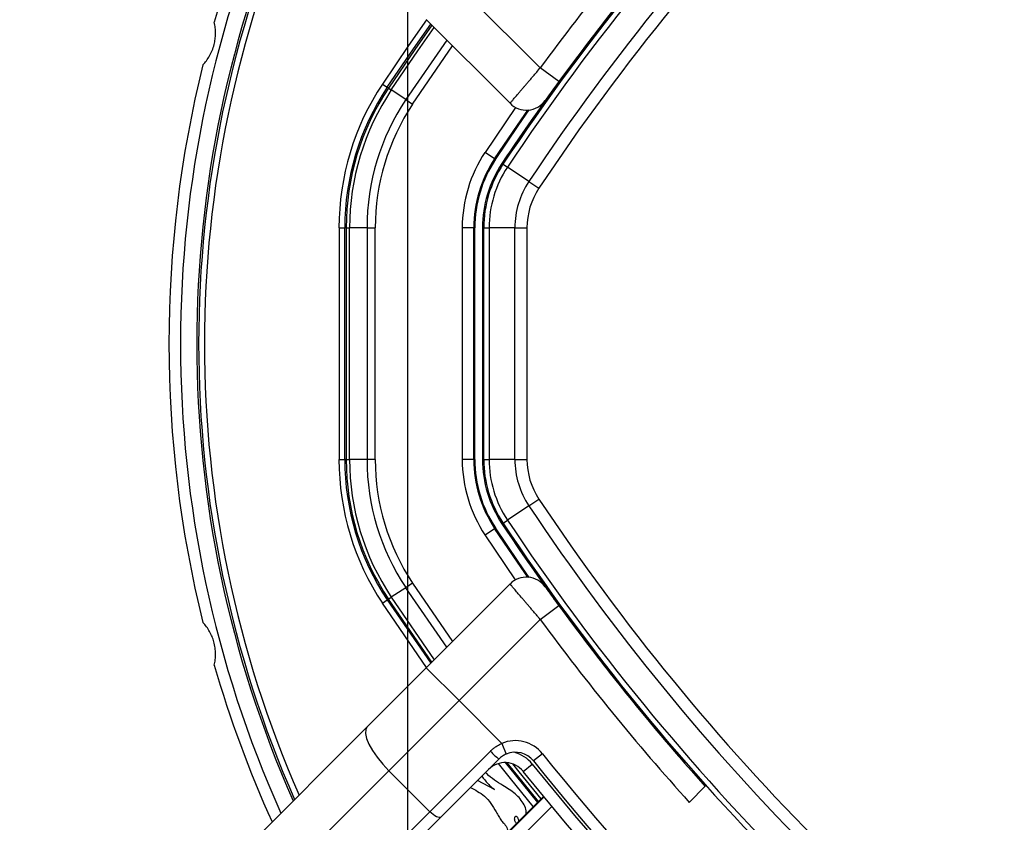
# Model space of a CAD drawing. Header units: millimetres. Extents: x 20 to 22981, y 40 to 19992.
# Tile 65 of 120: x 6554 to 6723, y 14613 to 14752. Entities that reach past the tile are written whole.
import ezdxf

# ---------------------------------------------------------------- set-up
doc = ezdxf.new("R2010")
doc.units = ezdxf.units.MM
doc.header["$LTSCALE"] = 2
doc.layers.add('COMPONENT_GEOMETRY', color=7, linetype='Continuous')
doc.styles.add('SLDTEXTSTYLE0', font='TXT', dxfattribs={"width": 0.75})
doc.dimstyles.new('SLDDIMSTYLE0', dxfattribs={"dimtxt": 100, "dimasz": 6.604, "dimexe": 0, "dimexo": 0.0625, "dimgap": 25, "dimtad": 0, "dimtih": 1, "dimtoh": 1, "dimdec": 0, "dimrnd": 1e-09, "dimzin": 12, "dimdsep": 46, "dimtxsty": 'SLDTEXTSTYLE0', "dimsah": 1, "dimcen": 0.09, "dimadec": 0, "dimazin": 3, "dimtfac": 1, "dimtdec": 0, "dimtofl": 0, "dimtmove": 0, "dimatfit": 3, "dimfxl": 1, "dimfrac": 2, "dimtolj": 1, "dimtzin": 12, "dimarcsym": 0})

# ---------------------------------------------------------------- blocks, each defined once
blk = doc.blocks.new('_D_3')
at = {"layer": 'COMPONENT_GEOMETRY', "color": 7}
for p, q in [((7626.61, 16889.95), (7596.14, 16889.95)), ((7596.14, 16889.95), (7596.14, 16731.2)), ((7993.13, 16889.95), (8023.6, 16889.95)), ((8023.6, 16889.95), (8023.6, 16731.2)), ((6620.49, 11970.81), (6620.49, 16752.27)), ((6938.09, 11970.81), (6938.09, 16752.27)), ((6620.49, 16745.92), (6938.09, 16745.92)), ((6938.09, 16745.92), (7543.59, 16745.92)), ((7596.14, 16731.2), (7626.61, 16731.2)), ((8023.6, 16731.2), (7993.13, 16731.2))]:
    blk.add_line(p, q, dxfattribs=at)
for points in [[(6620.49, 16745.92), (6627.09, 16744.91), (6627.09, 16746.94)], [(6938.09, 16745.92), (6931.49, 16746.94), (6931.49, 16744.91)]]:
    blk.add_solid(points, dxfattribs=at)
at = {"layer": 'COMPONENT_GEOMETRY', "color": 7, "char_height": 100, "attachment_point": 1, "style": 'SLDTEXTSTYLE0'}
for s, insert in [('6.25in', (7626.61, 16860.11)), ('159mm', (7574.04, 16710.49))]:
    blk.add_mtext(s, dxfattribs=dict(at, insert=insert))

msp = doc.modelspace()

# ---------------------------------------------------------------- linework, layer by layer
at = {"color": 7, "linetype": 'Continuous', "lineweight": 25}
for p, q in [((6629.34, 14757.21), (6643.35, 14743.19)), ((6638.14, 14737.09), (6623.68, 14751.55)), ((6646.57, 14740.83), (6643.35, 14743.19)), ((6648.93, 14744.01), (6646.57, 14740.83)), ((6616.13, 14740.41), (6616.96, 14739.85)), ((6617.17, 14739.71), (6616.96, 14739.85)), ((6617.17, 14739.71), (6617.66, 14739.39)), ((6620.15, 14737.73), (6617.66, 14739.39)), ((6620.15, 14737.73), (6621.33, 14736.94)), ((6635.49, 14727.53), (6633.83, 14728.63)), ((6635.64, 14727.43), (6635.49, 14727.53)), ((6636.93, 14726.57), (6636.74, 14726.69)), ((6636.93, 14726.57), (6637.69, 14726.06)), ((6641.39, 14723.6), (6637.69, 14726.06)), ((6641.39, 14723.6), (6643.13, 14722.45)), ((6608.64, 14715.62), (6609.64, 14715.62)), ((6608.64, 14715.62), (6608.64, 14675.67)), ((6609.89, 14715.62), (6609.64, 14715.62)), ((6609.64, 14675.67), (6609.64, 14715.62)), ((6609.89, 14715.62), (6609.89, 14675.67)), ((6609.89, 14715.62), (6610.47, 14715.62)), ((6613.47, 14715.62), (6610.47, 14715.62)), ((6610.47, 14675.67), (6610.47, 14715.62)), ((6613.47, 14715.62), (6614.89, 14715.62)), ((6613.47, 14715.62), (6613.47, 14675.67)), ((6614.89, 14675.67), (6614.89, 14715.62)), ((6629.89, 14715.62), (6629.89, 14675.67)), ((6631.89, 14715.62), (6629.89, 14715.62)), ((6631.89, 14675.67), (6631.89, 14715.62)), ((6632.07, 14715.62), (6631.89, 14715.62)), ((6632.07, 14675.67), (6632.07, 14715.62)), ((6633.39, 14715.62), (6633.39, 14675.67)), ((6633.62, 14715.62), (6633.39, 14715.62)), ((6633.62, 14715.62), (6634.53, 14715.62)), ((6633.62, 14675.67), (6633.62, 14715.62)), ((6634.53, 14715.62), (6634.53, 14675.67)), ((6638.98, 14715.62), (6634.53, 14715.62)), ((6638.98, 14715.62), (6641.06, 14715.62)), ((6638.98, 14675.67), (6638.98, 14715.62)), ((6641.06, 14715.62), (6641.06, 14675.67)), ((6608.64, 14675.67), (6609.64, 14675.67)), ((6609.89, 14675.67), (6609.64, 14675.67)), ((6609.89, 14675.67), (6610.47, 14675.67)), ((6613.47, 14675.67), (6610.47, 14675.67)), ((6614.89, 14675.67), (6613.47, 14675.67)), ((6631.89, 14675.67), (6629.89, 14675.67)), ((6632.07, 14675.67), (6631.89, 14675.67)), ((6633.62, 14675.67), (6633.39, 14675.67)), ((6633.62, 14675.67), (6634.53, 14675.67)), ((6638.98, 14675.67), (6634.53, 14675.67)), ((6638.98, 14675.67), (6641.06, 14675.67)), ((6641.39, 14667.68), (6643.13, 14668.84)), ((6641.39, 14667.68), (6637.69, 14665.22)), ((6636.93, 14664.71), (6637.69, 14665.22)), ((6633.83, 14662.65), (6635.49, 14663.76)), ((6635.64, 14663.85), (6635.49, 14663.76)), ((6636.93, 14664.71), (6636.74, 14664.59)), ((6620.15, 14653.55), (6617.66, 14651.89)), ((6621.33, 14654.34), (6620.15, 14653.55)), ((6623.68, 14639.73), (6638.14, 14654.19)), ((6616.13, 14650.88), (6616.96, 14651.43)), ((6617.17, 14651.57), (6616.96, 14651.43)), ((6617.17, 14651.57), (6617.66, 14651.89)), ((6643.35, 14648.09), (6646.57, 14650.46)), ((6646.57, 14650.46), (6648.93, 14647.27)), ((6643.35, 14648.09), (6629.34, 14634.08)), ((6613.52, 14629.58), (6623.68, 14639.73)), ((6623.68, 14639.73), (6629.34, 14634.08)), ((6629.34, 14634.08), (6617.24, 14621.98)), ((6636.72, 14626.69), (6629.34, 14634.08)), ((6553.55, 14569.6), (6613.52, 14629.58)), ((6636.72, 14626.69), (6637.5, 14624.85)), ((6624.31, 14614.91), (6634.75, 14625.35)), ((6643.74, 14624.92), (6642.18, 14623.67)), ((6636.23, 14624), (6626.21, 14613.98)), ((6640.4, 14621.88), (6641.96, 14623.13)), ((6617.24, 14621.98), (6557.27, 14562.01)), ((6624.31, 14614.91), (6617.24, 14621.98)), ((6635.46, 14618.75), (6632.55, 14620.32)), ((6669.07, 14616.53), (6671.83, 14619.3)), ((6643.91, 14617.56), (6636.04, 14609.69)), ((6564.34, 14554.94), (6624.31, 14614.91)), ((6626.21, 14613.98), (6566.24, 14554.01))]:
    msp.add_line(p, q, dxfattribs=at)
at = {"color": 8, "linetype": 'Continuous', "lineweight": 25}
for p, q in [((6627.22, 14748.01), (6620.15, 14737.73)), ((6621.33, 14736.94), (6628.23, 14747)), ((6639.11, 14736.38), (6633.83, 14728.63)), ((6639.11, 14654.91), (6633.83, 14662.65)), ((6627.22, 14643.27), (6620.15, 14653.55)), ((6621.33, 14654.34), (6628.23, 14644.29)), ((6616.96, 14651.43), (6624.47, 14640.52)), ((6624.65, 14640.7), (6617.17, 14651.57)), ((6617.66, 14651.89), (6625.06, 14641.12)), ((6623.75, 14639.8), (6616.13, 14650.88)), ((6643.91, 14617.55), (6636.04, 14609.69)), ((6636.14, 14609.59), (6644, 14617.44)), ((6645.35, 14615.81), (6637.65, 14608.12))]:
    msp.add_line(p, q, dxfattribs=at)
at = {"color": 8, "linetype": 'Continuous', "lineweight": 25, "flags": 128}
for points in [[(6623.75, 14751.48), (6620.64, 14747.05), (6616.13, 14740.41)], [(6624.65, 14750.58), (6621.7, 14746.38), (6617.17, 14739.71)], [(6617.66, 14739.39), (6622.23, 14746.13), (6625.06, 14750.16)], [(6642.16, 14615.81), (6638.22, 14620.65), (6636.17, 14623.23)], [(6637.32, 14623.39), (6639, 14621.27), (6642.87, 14616.52)], [(6643.04, 14616.69), (6639.19, 14621.43), (6637.65, 14623.37)], [(6638.55, 14623.18), (6639.65, 14621.79), (6643.46, 14617.11)], [(6641.96, 14623.13), (6649.25, 14614.26), (6655.29, 14607.28)]]:
    msp.add_lwpolyline(points, dxfattribs=at)
at = {"color": 7, "linetype": 'Continuous', "lineweight": 25, "flags": 128}
for points in [[(6616.96, 14739.85), (6621.46, 14746.48), (6624.47, 14750.76)], [(6635.49, 14727.53), (6639.41, 14733.31), (6641.23, 14735.93)], [(6635.64, 14727.43), (6639.56, 14733.22), (6641.46, 14735.95)], [(6641.23, 14655.36), (6639.41, 14657.98), (6635.49, 14663.76)], [(6641.46, 14655.33), (6639.56, 14658.06), (6635.64, 14663.85)], [(6613.52, 14629.58), (6613.25, 14629.09), (6613.21, 14628.4), (6613.4, 14627.55), (6613.81, 14626.55), (6614.43, 14625.45), (6615.23, 14624.3), (6616.18, 14623.12), (6617.24, 14621.98)], [(6653.88, 14605.87), (6647.73, 14612.97), (6640.4, 14621.88)], [(6626.21, 14613.98), (6626.09, 14613.91), (6625.92, 14613.9), (6625.71, 14613.95), (6625.46, 14614.05), (6625.18, 14614.21), (6624.89, 14614.41), (6624.6, 14614.65), (6624.31, 14614.91)]]:
    msp.add_lwpolyline(points, dxfattribs=at)
at = {"color": 7, "linetype": 'Continuous', "lineweight": 25}
for centre, radius, start, end in [((6779.29, 14695.64), 320, 330.2321, 119.7707), ((6779.29, 14695.64), 317, 329.9272, 120.0788), ((6779.29, 14695.64), 198, 335.8585, 114.1415), ((6779.29, 14695.64), 195.2, 336.1724, 113.8276), ((6969.78, 14505.15), 399.78, 123.6328, 146.3672), ((6969.78, 14505.15), 398.86, 123.6328, 146.3672), ((6969.78, 14505.15), 394.42, 123.6328, 146.3672), ((6969.78, 14505.15), 392.33, 123.6328, 146.3672), ((6779.29, 14695.64), 200, 155.6403, 163.9094), ((6779.29, 14695.64), 198, 155.8585, 204.1415), ((6779.29, 14695.64), 195.2, 156.1724, 203.8276), ((6968.96, 14504.04), 404, 137.9276, 143.7036), ((6969.78, 14505.15), 400, 138.1529, 146.3672), ((6969.78, 14505.15), 400, 139.1474, 146.3672), ((6779.29, 14695.64), 200, 166.0906, 193.9094), ((6653.39, 14715.62), 44.76, 146.3672, 180), ((6653.39, 14715.62), 43.76, 146.3672, 180), ((6653.39, 14715.62), 43.51, 146.3672, 180), ((6653.39, 14715.62), 42.92, 146.3672, 180), ((6653.39, 14715.62), 39.92, 146.3672, 180), ((6653.39, 14715.62), 38.51, 146.3672, 180), ((6640.97, 14739.92), 4, 225, 324.2779), ((6653.39, 14715.62), 23.5, 146.3672, 180), ((6653.39, 14715.62), 21.5, 146.3672, 180), ((6653.39, 14715.62), 21.33, 146.3672, 180), ((6653.39, 14715.62), 20, 146.3672, 180), ((6653.39, 14715.62), 19.78, 146.3672, 180), ((6653.39, 14715.62), 18.86, 146.3672, 180), ((6653.39, 14715.62), 14.42, 146.3672, 180), ((6653.39, 14715.62), 12.33, 146.3672, 180), ((6653.39, 14675.67), 44.76, 180, 213.6328), ((6653.39, 14675.67), 43.76, 180, 213.6328), ((6653.39, 14675.67), 43.51, 180, 213.6328), ((6653.39, 14675.67), 42.92, 180, 213.6328), ((6653.39, 14675.67), 39.92, 180, 213.6328), ((6653.39, 14675.67), 38.51, 180, 213.6328), ((6653.39, 14675.67), 23.5, 180, 213.6328), ((6653.39, 14675.67), 21.5, 180, 213.6328), ((6653.39, 14675.67), 21.33, 180, 213.6328), ((6653.39, 14675.67), 20, 180, 213.6328), ((6653.39, 14675.67), 19.78, 180, 213.6328), ((6653.39, 14675.67), 18.86, 180, 213.6328), ((6653.39, 14675.67), 14.42, 180, 213.6328), ((6653.39, 14675.67), 12.33, 180, 213.6328), ((6969.78, 14886.14), 392.33, 213.6328, 236.3672), ((6969.78, 14886.14), 394.42, 213.6328, 236.3672), ((6969.78, 14886.14), 398.86, 213.6328, 236.3672), ((6969.78, 14886.14), 400, 213.6328, 221.8471), ((6969.78, 14886.14), 400, 213.6328, 220.8526), ((6969.78, 14886.14), 399.78, 213.6328, 236.3672), ((6640.97, 14651.36), 4, 35.7221, 135), ((6968.96, 14887.24), 404, 216.2964, 222.0724), ((6779.29, 14695.64), 200, 196.0906, 204.3597), ((6639.06, 14621.17), 6, 38.6435, 112.9583), ((6642.69, 14632.58), 10.74, 222.3377, 233.0339), ((6639.06, 14621.17), 4, 38.6435, 112.9583), ((6967.1, 14883.45), 414, 218.6435, 231.3565), ((6637.27, 14619.39), 4, 38.6435, 135), ((6967.1, 14883.45), 416, 218.6435, 231.3565)]:
    msp.add_arc(centre, radius, start, end, dxfattribs=at)
at = {"color": 8, "linetype": 'Continuous', "lineweight": 25}
for centre, radius, start, end in [((6779.29, 14695.64), 195.2, 336.1724, 113.8276), ((6779.29, 14695.64), 194.87, 336.2097, 113.7903), ((6779.29, 14695.64), 193.87, 336.3244, 113.6756), ((6779.29, 14695.64), 194.87, 156.2097, 203.7903), ((6779.29, 14695.64), 193.87, 156.3244, 203.6756), ((6637.27, 14619.39), 6, 38.6435, 74.4516)]:
    msp.add_arc(centre, radius, start, end, dxfattribs=at)
at = {"color": 7, "linetype": 'Continuous', "lineweight": 25}
for points, knots in [([(6585.15, 14743.72), (6585.36, 14743.95), (6585.78, 14744.43), (6586.33, 14745.27), (6586.78, 14746.21), (6587.1, 14747.18), (6587.29, 14748.17), (6587.36, 14749.14), (6587.32, 14750.13), (6587.19, 14750.76), (6587.12, 14751.07)], [0, 0, 0, 0, 0.125658, 0.254213, 0.380096, 0.510315, 0.625689, 0.744467, 0.870637, 1, 1, 1, 1]), ([(6638.14, 14737.09), (6638.14, 14737.09), (6638.15, 14737.1), (6638.2, 14737.17), (6638.29, 14737.27), (6638.46, 14737.47), (6638.69, 14737.74), (6638.99, 14738.09), (6639.25, 14738.39), (6639.53, 14738.72), (6639.83, 14739.08), (6640.17, 14739.48), (6640.53, 14739.9), (6640.9, 14740.34), (6641.3, 14740.8), (6641.71, 14741.28), (6642.19, 14741.84), (6642.74, 14742.48), (6643.14, 14742.96), (6643.35, 14743.19)], [0, 0, 0, 0, 0.052159, 0.104676, 0.158319, 0.21235, 0.317088, 0.370235, 0.424137, 0.476533, 0.529288, 0.582599, 0.636668, 0.689377, 0.74245, 0.796668, 0.85128, 0.925325, 1, 1, 1, 1]), ([(6646.57, 14740.83), (6646.39, 14740.58), (6645.94, 14739.96), (6645.27, 14739.05), (6644.69, 14738.24), (6644.29, 14737.69), (6644.24, 14737.62), (6644.21, 14737.58)], [0, 0, 0, 0, 0.148936, 0.363368, 0.575824, 0.787673, 1, 1, 1, 1]), ([(6643.35, 14648.09), (6643.2, 14648.26), (6642.91, 14648.6), (6642.47, 14649.11), (6642.03, 14649.62), (6641.61, 14650.12), (6641.2, 14650.6), (6640.8, 14651.07), (6640.42, 14651.51), (6639.94, 14652.07), (6639.51, 14652.57), (6639.14, 14653.01), (6638.9, 14653.3), (6638.68, 14653.55), (6638.5, 14653.76), (6638.36, 14653.94), (6638.24, 14654.08), (6638.15, 14654.17), (6638.14, 14654.19), (6638.14, 14654.19)], [0, 0, 0, 0, 0.053326, 0.107028, 0.161914, 0.21721, 0.270624, 0.324415, 0.379401, 0.434801, 0.5417, 0.596579, 0.651873, 0.704909, 0.75832, 0.812311, 0.867098, 0.933183, 1, 1, 1, 1]), ([(6644.21, 14653.7), (6644.22, 14653.69), (6644.25, 14653.65), (6644.52, 14653.27), (6645.05, 14652.54), (6645.76, 14651.56), (6646.3, 14650.82), (6646.57, 14650.46)], [0, 0, 0, 0, 0.133305, 0.348506, 0.565602, 0.783043, 1, 1, 1, 1]), ([(6587.12, 14640.21), (6587.19, 14640.52), (6587.31, 14641.14), (6587.36, 14642.14), (6587.29, 14643.18), (6587.08, 14644.19), (6586.75, 14645.13), (6586.32, 14646.01), (6585.79, 14646.84), (6585.37, 14647.32), (6585.15, 14647.56)], [0, 0, 0, 0, 0.125658, 0.254213, 0.380096, 0.510315, 0.625689, 0.744467, 0.870637, 1, 1, 1, 1]), ([(6634.75, 14625.35), (6634.82, 14625.41), (6635.03, 14625.62), (6635.41, 14625.94), (6635.9, 14626.28), (6636.35, 14626.52), (6636.62, 14626.65), (6636.72, 14626.69)], [0, 0, 0, 0, 0.122193, 0.36779, 0.617695, 0.872055, 1, 1, 1, 1]), ([(6637.5, 14624.85), (6637.27, 14624.74), (6636.8, 14624.52), (6636.42, 14624.17), (6636.23, 14624)], [0, 0, 0, 0, 0.490392, 1, 1, 1, 1]), ([(6633.28, 14621.05), (6633.6, 14620.61), (6634.14, 14619.89), (6634.92, 14619.16), (6635.33, 14618.85), (6635.46, 14618.75)], [0, 0, 0, 0, 0.513191, 0.84484, 1, 1, 1, 1]), ([(6640.94, 14614.59), (6640.94, 14614.75), (6640.93, 14615.28), (6640.44, 14616.55), (6639.07, 14618.12), (6636.67, 14619.58), (6634.85, 14620.72), (6634, 14621.63), (6633.93, 14621.7)], [0, 0, 0, 0, 0.048091, 0.153131, 0.386317, 0.638559, 0.96966, 1, 1, 1, 1]), ([(6631.25, 14619.12), (6632.12, 14618.67), (6634.02, 14617.71), (6635.36, 14615.61), (6636.17, 14614.08), (6636.64, 14613.38), (6637.22, 14612.76), (6637.69, 14612.12), (6637.73, 14611.6), (6637.75, 14611.4)], [0, 0, 0, 0, 0.279168, 0.608079, 0.694114, 0.780154, 0.851325, 0.94338, 1, 1, 1, 1]), ([(6639.1, 14614.07), (6639.07, 14614.06), (6639.02, 14614.04), (6638.94, 14613.96), (6638.88, 14613.8), (6638.88, 14613.6), (6638.92, 14613.38), (6639, 14613.18), (6639.11, 14613.01), (6639.22, 14612.94), (6639.26, 14612.91)], [0, 0, 0, 0, 0.061263, 0.120773, 0.249939, 0.400745, 0.565396, 0.730159, 0.88126, 1, 1, 1, 1]), ([(6639.64, 14613.29), (6639.65, 14613.32), (6639.65, 14613.41), (6639.61, 14613.58), (6639.53, 14613.79), (6639.42, 14613.96), (6639.29, 14614.06), (6639.18, 14614.09), (6639.12, 14614.08), (6639.1, 14614.07)], [0, 0, 0, 0, 0.060148, 0.27221, 0.484424, 0.678906, 0.845251, 0.921615, 1, 1, 1, 1])]:
    msp.add_open_spline(points, degree=3, knots=knots, dxfattribs=at)

# ---------------------------------------------------------------- dimensions: what is measured, and where the dimension line sits
at = {"layer": 'COMPONENT_GEOMETRY', "color": 7}
dim = msp.add_linear_dim(base=(6938.09, 16745.92), p1=(6620.49, 11968.27), p2=(6938.09, 11968.27), dimstyle='SLDDIMSTYLE0', dxfattribs=at)
dim.commit()
dim.dimension.update_dxf_attribs({"geometry": '_D_3', "text_midpoint": (7809.87, 16745.92), "dimtype": 160})

doc.saveas('drawing.dxf')
